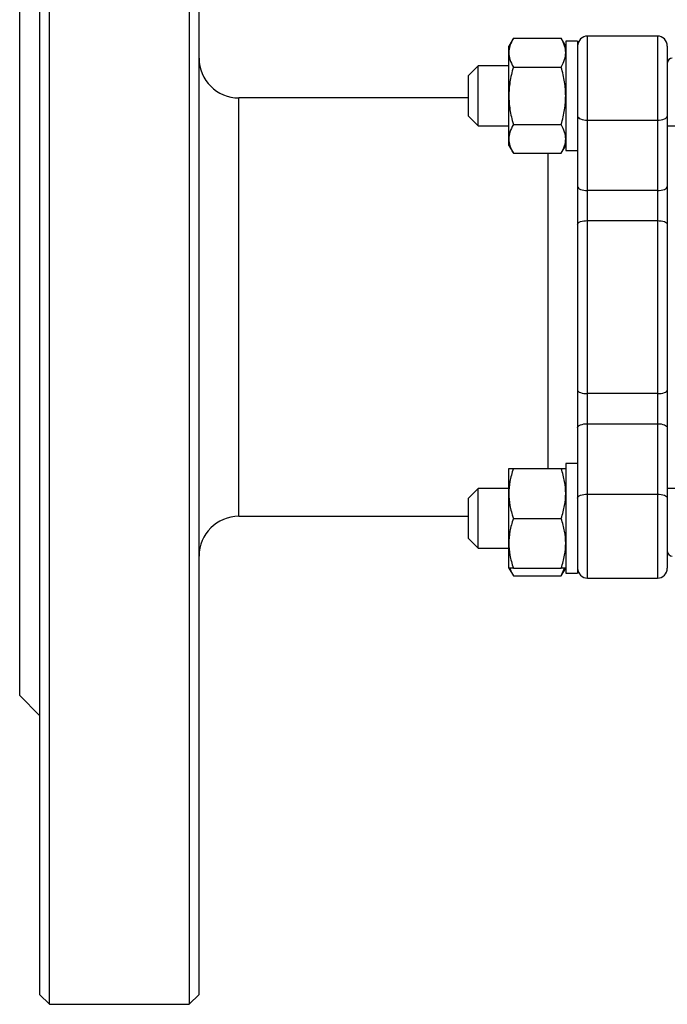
# Model space of a CAD drawing. Header units: millimetres. Extents: x -90 to 160, y -70 to 80.
# Tile 1 of 5: x -90 to -25, y -70 to 29. Entities that reach past the tile are written whole.
import ezdxf

# ---------------------------------------------------------------- set-up
doc = ezdxf.new("R2010")
doc.units = ezdxf.units.MM

msp = doc.modelspace()

# ---------------------------------------------------------------- linework, layer by layer
at = {"color": 7, "linetype": 'Continuous', "lineweight": 25}
for p, q in [((-87, -70), (-87, 70)), ((-73, 70), (-73, -70)), ((-88, 69), (-88, -69)), ((-72, -69), (-72, 69)), ((-90, -39), (-90, 39)), ((-40.453, 26.987), (-40.9, 26.213)), ((-40.453, 26.987), (-35.647, 26.987)), ((-35.2, 26.213), (-35.647, 26.987)), ((-34, 26.713), (-35.2, 26.713)), ((-35.2, 26.713), (-35.2, 15.713)), ((-34, 26.713), (-34, -26.713)), ((-26, 27.213), (-33, 27.213)), ((-33, -27.213), (-33, 27.213)), ((-26, 27.213), (-26, -27.213)), ((-40.9, 16.213), (-40.9, 26.213)), ((-25, 26.213), (-25, -26.213)), ((-44, 24.213), (-45, 23.213)), ((-40.9, 24.213), (-44, 24.213)), ((-44, 18.213), (-44, 24.213)), ((-40.453, 24.1), (-35.647, 24.1)), ((-45, 23.213), (-45, 19.213)), ((-45, 21), (-68, 21)), ((-45, 19.213), (-44, 18.213)), ((-44, 18.213), (-40.9, 18.213)), ((-40.453, 18.326), (-35.647, 18.326)), ((-33, 18.769), (-26, 18.769)), ((-25, 18.213), (-2.5, 18.213)), ((-40.9, 16.213), (-40.453, 15.44)), ((-35.647, 15.44), (-35.2, 16.213)), ((-40.453, 15.44), (-35.647, 15.44)), ((-37, 15.44), (-37, -16.213)), ((-35.2, 15.713), (-34, 15.713)), ((-26, 11.703), (-33, 11.703)), ((-33, 8.684), (-26, 8.684)), ((-26, -8.684), (-33, -8.684)), ((-33, -11.703), (-26, -11.703)), ((-34, -15.713), (-35.2, -15.713)), ((-35.2, -15.713), (-35.2, -26.713)), ((-40.9, -26.213), (-40.9, -16.213)), ((-40.453, -16.213), (-35.647, -16.213)), ((-44, -18.213), (-45, -19.213)), ((-40.9, -18.213), (-44, -18.213)), ((-44, -24.213), (-44, -18.213)), ((-33, -18.769), (-26, -18.769)), ((25, -18.213), (-25, -18.213)), ((-45, -19.213), (-45, -23.213)), ((-68, -21), (-45, -21)), ((-40.453, -21.213), (-35.647, -21.213)), ((-45, -23.213), (-44, -24.213)), ((-44, -24.213), (-40.9, -24.213)), ((-40.9, -26.213), (-40.453, -26.987)), ((-40.453, -26.213), (-35.647, -26.213)), ((-35.647, -26.987), (-35.2, -26.213)), ((-35.647, -26.987), (-35.311, -26.213)), ((-40.453, -26.987), (-35.647, -26.987)), ((-35.2, -26.713), (-34, -26.713)), ((-33, -27.213), (-26, -27.213)), ((-90, -39), (-88, -41)), ((-88, -69), (-87, -70)), ((-73, -70), (-72, -69)), ((-87, -70), (-73, -70))]:
    msp.add_line(p, q, dxfattribs=at)
at = {"color": 1, "linetype": 'Continuous', "lineweight": 25}
msp.add_line((-68, -21), (-68, 21), dxfattribs=at)
at = {"color": 7, "linetype": 'Continuous', "lineweight": 25, "flags": 128}
for points in [[(-34, 19.176), (-33.981, 19.097), (-33.924, 19.02), (-33.831, 18.95), (-33.707, 18.888), (-33.556, 18.838), (-33.383, 18.8), (-33.195, 18.777), (-33, 18.769)], [(-26, 18.769), (-25.805, 18.777), (-25.617, 18.8), (-25.444, 18.838), (-25.293, 18.888), (-25.169, 18.95), (-25.076, 19.02), (-25.019, 19.097), (-25, 19.176)], [(-34, 12.111), (-33.981, 12.031), (-33.924, 11.955), (-33.831, 11.884), (-33.707, 11.823), (-33.556, 11.772), (-33.383, 11.734), (-33.195, 11.711), (-33, 11.703)], [(-26, 11.703), (-25.805, 11.711), (-25.617, 11.734), (-25.444, 11.772), (-25.293, 11.823), (-25.169, 11.884), (-25.076, 11.955), (-25.019, 12.031), (-25, 12.111)], [(-34, 8.337), (-33.981, 8.405), (-33.924, 8.47), (-33.831, 8.53), (-33.707, 8.583), (-33.556, 8.626), (-33.383, 8.658), (-33.195, 8.678), (-33, 8.684)], [(-26, 8.684), (-25.805, 8.678), (-25.617, 8.658), (-25.444, 8.626), (-25.293, 8.583), (-25.169, 8.53), (-25.076, 8.47), (-25.019, 8.405), (-25, 8.337)], [(-34, -8.337), (-33.981, -8.405), (-33.924, -8.47), (-33.831, -8.53), (-33.707, -8.583), (-33.556, -8.626), (-33.383, -8.658), (-33.195, -8.678), (-33, -8.684)], [(-26, -8.684), (-25.805, -8.678), (-25.617, -8.658), (-25.444, -8.626), (-25.293, -8.583), (-25.169, -8.53), (-25.076, -8.47), (-25.019, -8.405), (-25, -8.337)], [(-34, -12.111), (-33.981, -12.031), (-33.924, -11.955), (-33.831, -11.884), (-33.707, -11.823), (-33.556, -11.772), (-33.383, -11.734), (-33.195, -11.711), (-33, -11.703)], [(-26, -11.703), (-25.805, -11.711), (-25.617, -11.734), (-25.444, -11.772), (-25.293, -11.823), (-25.169, -11.884), (-25.076, -11.955), (-25.019, -12.031), (-25, -12.111)], [(-34, -19.176), (-33.981, -19.097), (-33.924, -19.02), (-33.831, -18.95), (-33.707, -18.888), (-33.556, -18.838), (-33.383, -18.8), (-33.195, -18.777), (-33, -18.769)], [(-26, -18.769), (-25.805, -18.777), (-25.617, -18.8), (-25.444, -18.838), (-25.293, -18.888), (-25.169, -18.95), (-25.076, -19.02), (-25.019, -19.097), (-25, -19.176)]]:
    msp.add_lwpolyline(points, dxfattribs=at)
at = {"color": 7, "linetype": 'Continuous', "lineweight": 25}
for centre, radius, start, end in [((-33, 26.213), 1, 90, 180), ((-26, 26.213), 1, 0, 90), ((-68, 25), 4, 180, 270), ((-24.5, 24.5), 0.5, 90, 180), ((-68, -25), 4, 90, 180), ((-24.5, -24.5), 0.5, 180, 270), ((-33, -26.213), 1, 180, 270), ((-26, -26.213), 1, 270, 0)]:
    msp.add_arc(centre, radius, start, end, dxfattribs=at)
for points, knots in [([(-40.453, 26.987), (-40.603, 26.728), (-40.716, 26.479), (-40.865, 25.998), (-40.9, 25.766), (-40.9, 25.543)], [0, 0, 0, 0, 0.5, 0.5, 1, 1, 1, 1]), ([(-35.2, 25.543), (-35.2, 25.775), (-35.237, 26.003), (-35.383, 26.475), (-35.492, 26.719), (-35.647, 26.987)], [0, 0, 0, 0, 0.5, 0.5, 1, 1, 1, 1]), ([(-40.9, 25.543), (-40.9, 25.311), (-40.863, 25.084), (-40.717, 24.612), (-40.608, 24.367), (-40.453, 24.1)], [0, 0, 0, 0, 0.5, 0.5, 1, 1, 1, 1]), ([(-35.647, 24.1), (-35.497, 24.358), (-35.384, 24.608), (-35.235, 25.089), (-35.2, 25.321), (-35.2, 25.543)], [0, 0, 0, 0, 0.5, 0.5, 1, 1, 1, 1]), ([(-40.453, 24.1), (-40.603, 23.583), (-40.716, 23.085), (-40.865, 22.122), (-40.9, 21.659), (-40.9, 21.213)], [0, 0, 0, 0, 0.5, 0.5, 1, 1, 1, 1]), ([(-35.2, 21.213), (-35.2, 21.678), (-35.237, 22.132), (-35.383, 23.076), (-35.492, 23.565), (-35.647, 24.1)], [0, 0, 0, 0, 0.5, 0.5, 1, 1, 1, 1]), ([(-40.9, 21.213), (-40.9, 20.749), (-40.863, 20.295), (-40.717, 19.351), (-40.608, 18.861), (-40.453, 18.326)], [0, 0, 0, 0, 0.5, 0.5, 1, 1, 1, 1]), ([(-35.647, 18.326), (-35.497, 18.843), (-35.384, 19.342), (-35.235, 20.304), (-35.2, 20.768), (-35.2, 21.213)], [0, 0, 0, 0, 0.5, 0.5, 1, 1, 1, 1]), ([(-40.453, 18.326), (-40.603, 18.068), (-40.716, 17.819), (-40.865, 17.338), (-40.9, 17.106), (-40.9, 16.883)], [0, 0, 0, 0, 0.5, 0.5, 1, 1, 1, 1]), ([(-35.2, 16.883), (-35.2, 17.115), (-35.237, 17.342), (-35.383, 17.814), (-35.492, 18.059), (-35.647, 18.326)], [0, 0, 0, 0, 0.5, 0.5, 1, 1, 1, 1]), ([(-40.9, 16.883), (-40.9, 16.651), (-40.863, 16.424), (-40.717, 15.952), (-40.608, 15.707), (-40.453, 15.44)], [0, 0, 0, 0, 0.5, 0.5, 1, 1, 1, 1]), ([(-35.647, 15.44), (-35.497, 15.698), (-35.384, 15.947), (-35.235, 16.428), (-35.2, 16.66), (-35.2, 16.883)], [0, 0, 0, 0, 0.5, 0.5, 1, 1, 1, 1]), ([(-40.453, -16.213), (-40.603, -16.661), (-40.716, -17.093), (-40.865, -17.926), (-40.9, -18.327), (-40.9, -18.713)], [0, 0, 0, 0, 0.5, 0.5, 1, 1, 1, 1]), ([(-40.9, -16.213), (-40.9, -16.213), (-40.863, -16.213), (-40.717, -16.213), (-40.608, -16.213), (-40.453, -16.213)], [0, 0, 0, 0, 0.5, 0.5, 1, 1, 1, 1]), ([(-35.2, -18.713), (-35.2, -18.311), (-35.237, -17.918), (-35.383, -17.1), (-35.492, -16.676), (-35.647, -16.213)], [0, 0, 0, 0, 0.5, 0.5, 1, 1, 1, 1]), ([(-35.647, -16.213), (-35.497, -16.213), (-35.384, -16.213), (-35.235, -16.213), (-35.2, -16.213), (-35.2, -16.213)], [0, 0, 0, 0, 0.5, 0.5, 1, 1, 1, 1]), ([(-40.9, -18.713), (-40.9, -19.115), (-40.863, -19.509), (-40.717, -20.326), (-40.608, -20.75), (-40.453, -21.213)], [0, 0, 0, 0, 0.5, 0.5, 1, 1, 1, 1]), ([(-35.647, -21.213), (-35.497, -20.766), (-35.384, -20.334), (-35.235, -19.501), (-35.2, -19.099), (-35.2, -18.713)], [0, 0, 0, 0, 0.5, 0.5, 1, 1, 1, 1]), ([(-40.453, -21.213), (-40.603, -21.661), (-40.716, -22.093), (-40.865, -22.926), (-40.9, -23.327), (-40.9, -23.713)], [0, 0, 0, 0, 0.5, 0.5, 1, 1, 1, 1]), ([(-35.2, -23.713), (-35.2, -23.311), (-35.237, -22.918), (-35.383, -22.1), (-35.492, -21.676), (-35.647, -21.213)], [0, 0, 0, 0, 0.5, 0.5, 1, 1, 1, 1]), ([(-40.9, -23.713), (-40.9, -24.115), (-40.863, -24.509), (-40.717, -25.326), (-40.608, -25.75), (-40.453, -26.213)], [0, 0, 0, 0, 0.5, 0.5, 1, 1, 1, 1]), ([(-35.647, -26.213), (-35.497, -25.766), (-35.384, -25.334), (-35.235, -24.501), (-35.2, -24.099), (-35.2, -23.713)], [0, 0, 0, 0, 0.5, 0.5, 1, 1, 1, 1]), ([(-40.453, -26.213), (-40.603, -26.213), (-40.716, -26.213), (-40.865, -26.213), (-40.9, -26.213), (-40.9, -26.213)], [0, 0, 0, 0, 0.5, 0.5, 1, 1, 1, 1]), ([(-40.782, -26.213), (-40.776, -26.25), (-40.735, -26.513), (-40.584, -26.768), (-40.453, -26.987)], [0, 0, 0, 0, 0.140399, 1, 1, 1, 1]), ([(-35.2, -26.213), (-35.2, -26.213), (-35.237, -26.213), (-35.383, -26.213), (-35.492, -26.213), (-35.647, -26.213)], [0, 0, 0, 0, 0.5, 0.5, 1, 1, 1, 1])]:
    msp.add_open_spline(points, degree=3, knots=knots, dxfattribs=at)

doc.saveas('drawing.dxf')
